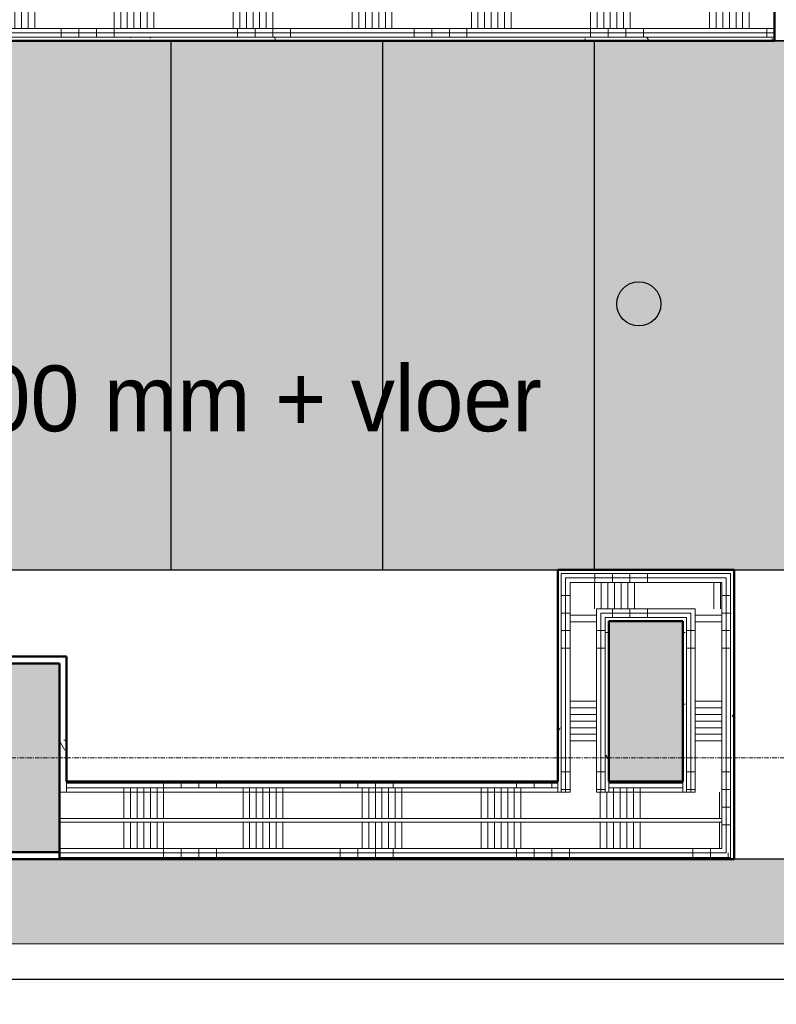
# Model space of a CAD drawing. Header units: millimetres. Extents: x 3625 to 90524, y -20577 to 42628.
# Tile 186 of 256: x 62393 to 64537, y 29630 to 32420. Entities that reach past the tile are written whole.
import ezdxf
from ezdxf.enums import TextEntityAlignment as Align
from ezdxf.xclip import XClip

# ---------------------------------------------------------------- set-up
doc = ezdxf.new("R2010")
doc.units = ezdxf.units.MM
doc.header["$XCLIPFRAME"] = 2
doc.linetypes.add('stramien', pattern=[22.225, 12.7, -3.175, 3.175, -3.175])
for name, color, linetype, lineweight in [('A-ANNO-TEXT', 2, 'Continuous', 18), ('A-CLNG-SUSP', 5, 'Continuous', 25), ('A-FLOR-PATT', 8, 'Continuous', 18), ('A-GENM', 6, 'Continuous', 18), ('A-WALL-PATT', 2, 'Continuous', 50), ('I-WALL', 2, 'Continuous', 25), ('S-COLS', 6, 'Continuous', 18), ('S-GRID', 1, 'Continuous', 18)]:
    doc.layers.add(name, color=color, linetype=linetype, lineweight=lineweight)
doc.layers.add('ATN Houtenlatten plafond moduul 600x1200 mm', color=20, linetype='Continuous')
doc.layers.add('EL6311--', color=3, linetype='Continuous')
doc.styles.add('Frutiger_3', font='txt', dxfattribs={"height": 186.571782})
doc.styles.add('STABICAD-018', font='ISO8.SHX', dxfattribs={"height": 90})
pattern_1 = [(0, (24722.47, 0), (406.4, 101.6), [33.528, -271.272, 33.528, -271.272, -1625.6]), (0, (24722.47, 0), (406.4, 101.6), [-609.6, 33.528, -576.072, 33.528, -271.272, -711.2]), (0, (24722.47, 0), (406.4, 101.6), [-1524, 33.528, -169.672, 33.528, -474.472]), (120, (24874.87, 50.8), (-291.18818, 301.15272), [33.528, -271.272, 33.528, -271.272, -1625.6]), (120, (24874.87, 50.8), (-291.18818, 301.15272), [-609.6, 33.528, -576.072, 33.528, -271.272, -711.2]), (120, (24874.87, 50.8), (-291.18818, 301.15272), [-1524, 33.528, -169.672, 33.528, -474.472]), (240, (24925.67, 254), (-115.21182, -402.75272), [33.528, -271.272, 33.528, -271.272, -1625.6]), (240, (24925.67, 254), (-115.21182, -402.75272), [-609.6, 33.528, -576.072, 33.528, -271.272, -711.2]), (240, (24925.67, 254), (-115.21182, -402.75272), [-1524, 33.528, -169.672, 33.528, -474.472])]
pattern_2 = [(90, (63950.9, 30041.2), (500, -2e-12), []), (90, (63900.9, 30041.2), (500, -2e-12), []), (90, (63850.9, 30041.2), (500, -2e-12), []), (90, (63800.9, 30041.2), (500, -2e-12), [])]
pattern_3 = [(90, (64150.9, 30041.2), (337.5, -1e-12), []), (90, (64132.15, 30041.2), (337.5, -1e-12), []), (90, (64113.4, 30041.2), (337.5, -1e-12), []), (90, (64094.65, 30041.2), (337.5, -1e-12), []), (90, (64075.9, 30041.2), (337.5, -1e-12), []), (90, (64057.15, 30041.2), (337.5, -1e-12), []), (90, (64038.4, 30041.2), (337.5, -1e-12), [])]
pattern_4 = [(270, (61522.4, 30860.7), (-500, 2e-12), []), (270, (61572.4, 30860.7), (-500, 2e-12), []), (270, (61622.4, 30860.7), (-500, 2e-12), []), (270, (61672.4, 30860.7), (-500, 2e-12), [])]
pattern_5 = [(180, (64417.77, 30288.45), (3e-12, 500), []), (180, (64417.77, 30238.45), (3e-12, 500), []), (180, (64417.77, 30188.45), (3e-12, 500), []), (180, (64417.77, 30138.45), (3e-12, 500), [])]
pattern_6 = [(180, (64062.77, 30288.45), (3e-12, 500), []), (180, (64062.77, 30238.45), (3e-12, 500), []), (180, (64062.77, 30188.45), (3e-12, 500), []), (180, (64062.77, 30138.45), (3e-12, 500), [])]
pattern_7 = [(270, (61510.45, 32505.7), (-500, -2e-11), []), (270, (61560.45, 32505.7), (-500, -2e-11), []), (270, (61610.45, 32505.7), (-500, -2e-11), []), (270, (61660.45, 32505.7), (-500, -2e-11), [])]

# ---------------------------------------------------------------- blocks, each defined once
blk = doc.blocks.new('3073_04 constructie_abt_export 08-11-2012_rvt-1-Plotview plafond vierde Verdieping - 1 op 100')
at = {"layer": 'A-FLOR-PATT'}
h = blk.add_hatch(color=254, dxfattribs=at)
h.paths.add_polyline_path([(42916.6, 17595.2), (43516.6, 17595.2), (43516.6, 17603.2), (43076.1, 17603.2), (43076.1, 17598.2), (42956.1, 17598.2), (42956.1, 17603.2), (42916.6, 17603.2)], flags=0)
h.paths.add_polyline_path([(42276.7, 17705.2), (42876.6, 17705.2), (42876.6, 17715.2), (41591.6, 17715.2), (41591.6, 17705.2), (41686.6, 17705.2)], flags=0)
h.paths.add_polyline_path([(42916.6, 19605.2), (43516.6, 19605.2), (43516.6, 21061.2), (42966.6, 21061.2), (42966.6, 20951.2), (43039.6, 20951.2), (43039.6, 20941.2), (42916.6, 20941.2), (42916.6, 19607.9)], flags=0)
h.paths.add_polyline_path([(33086.6, 21051.2), (33096.6, 21051.2), (33096.6, 21053.2), (33086.6, 21053.2)], flags=0)
h.paths.add_polyline_path([(41068.2, 21261.2), (41144, 21261.2), (41144, 21481.2), (41783.6, 21481.2), (41783.6, 21261.2), (43516.6, 21261.2), (43516.6, 22280.8), (43366.6, 22280.8), (43366.6, 23280.8), (43516.6, 23280.8), (43516.6, 23581.2), (42816.6, 23581.2), (42816.6, 23081.2), (42516.6, 23081.2), (42516.6, 23581.2), (42016.6, 23581.2), (42016.6, 23081.2), (41116.6, 23081.2), (41116.6, 23581.2), (40960.8, 23581.2), (40960.8, 21261.2)], flags=0)
h.paths.add_polyline_path([(40820.8, 21261.2), (40820.8, 23581.2), (37816.6, 23581.2), (37816.6, 23261.2), (39816.6, 23261.2), (39816.6, 21261.2)], flags=0)
h.paths.add_polyline_path([(42488.9, 24301.2), (43516.6, 24301.2), (43516.4, 24551.2), (42739.6, 24551.2), (42739.6, 25105.2), (43516.6, 25105.2), (43516.6, 25355.2), (42488.9, 25355.2), (42488.9, 24318.3)], flags=0)
h.paths.add_polyline_path([(32134.8, 24301.2), (32544.6, 24301.2), (32544.6, 25355.2), (32134.8, 25355.2), (32134.8, 25105.2), (32293.6, 25105.2), (32293.6, 24551.2), (32134.8, 24551.2), (32134.8, 24318.3)], flags=0)
h.paths.add_polyline_path([(37493.8, 24301.2), (38044.1, 24301.2), (38044.1, 25355.2), (36988.9, 25355.2), (36988.9, 24301.2), (37166.3, 24301.2)], flags=0)
h.paths.add_polyline_path([(37244.3, 24551.2), (37244.3, 25105.2), (37798.3, 25105.2), (37798.3, 24551.2), (37249.6, 24551.2)], flags=0)
h.paths.add_polyline_path([(37788.3, 24561.2), (37788.3, 25095.2), (37783.6, 25095.2), (37783.6, 24561.2)], flags=0)
h.paths.add_polyline_path([(43516.6, 26233.1), (43516.6, 26251.2), (42505.2, 26251.2), (42505.2, 28871.2), (43516.6, 28871.2), (43516.6, 28901.9), (42488.9, 28901.9), (42488.9, 26233.1), (43485.2, 26233.1)], flags=0)
h.paths.add_polyline_path([(43005.2, 26751.2), (43516.6, 26751.2), (43516.6, 26761.2), (43015.2, 26761.2), (43015.2, 28361.2), (43516.6, 28361.2), (43516.6, 28371.2), (43005.2, 28371.2), (43005.2, 26761.2)], flags=0)
h.paths.add_polyline_path([(43261.1, 29801.2), (43516.6, 29801.2), (43516.4, 30051.2), (42739.6, 30051.2), (42739.6, 30605.2), (43516.6, 30605.2), (43516.6, 30855.2), (42488.8, 30855.2), (42488.8, 29801.2), (43107.8, 29801.2)], flags=0)
h.paths.add_polyline_path([(37442.7, 29801.2), (41710.7, 29801.2), (41710.7, 31078.2), (41293.3, 31078.2), (41293.3, 30041.2), (32134.8, 30041.2), (32134.8, 29801.2), (37249.6, 29801.2)], flags=0)
h.paths.add_polyline_path([(41068.2, 30261.2), (41073.3, 30261.2), (41073.3, 30715.7), (40995.1, 30715.7), (40995.1, 30261.2)], flags=0)
h.paths.add_polyline_path([(39340.3, 30261.2), (39550.3, 30261.2), (39550.3, 30715.7), (39340.3, 30715.7), (39340.3, 30482)], flags=0)
h.paths.add_polyline_path([(33903.6, 30261.2), (33903.6, 30715.7), (33602.6, 30715.7), (33602.6, 30261.2), (33817.3, 30261.2)], flags=0)
h.paths.add_polyline_path([(32134.8, 30595.2), (32229.1, 30595.2), (32229.1, 30715.7), (32134.8, 30714.6), (32134.8, 30687.4)], flags=0)
h.paths.add_polyline_path([(41068.2, 30860.7), (41073.3, 30860.7), (41073.3, 31078.2), (41051.3, 31078.2), (41051.3, 30860.7)], flags=0)
at = {"layer": 'S-COLS', "lineweight": 5}
blk.add_hatch(color=256, dxfattribs=at).paths.add_polyline_path([(37249.6, 30061.2), (37783.6, 30061.2), (37783.6, 30595.2), (37249.6, 30595.2)], flags=0)
at = {"layer": 'S-COLS', "color": 90, "lineweight": 35}
for p, q in [((37249.6, 30595.2), (37783.6, 30595.2)), ((37783.6, 30595.2), (37783.6, 30061.2)), ((37783.6, 30061.2), (37249.6, 30061.2))]:
    blk.add_line(p, q, dxfattribs=at)
blk = doc.blocks.new('E00411')
at = {"color": 0, "linetype": 'Continuous'}
blk.add_circle((0, 0), 1.25, dxfattribs=at)
for points in [[(-2.892, 2.396), (-2.396, 2.892), (-1.237, 1.237)], [(2.396, 2.892), (2.892, 2.396), (1.237, 1.237)], [(-2.396, -2.892), (-2.892, -2.396), (-1.237, -1.237)], [(2.892, -2.396), (2.396, -2.892), (1.237, -1.237)]]:
    blk.add_solid(points, dxfattribs=at)
at = {"color": 0, "linetype": 'Continuous', "style": 'STABICAD-018'}
for tag, p in [('SWITCHCODE', (0, 4.642)), ('ARTICLECODE', (0, 0))]:
    blk.add_attdef(tag, text='', height=1.8, dxfattribs=at).set_placement(p, align=Align.MIDDLE)

msp = doc.modelspace()

# ---------------------------------------------------------------- hatches: boundary and pattern name
at = {"layer": 'A-WALL-PATT', "lineweight": 18}
h = msp.add_hatch(dxfattribs=at)
h.set_pattern_fill('FP_269', color=256, angle=-90, style=0, pattern_type=2)
h.set_pattern_definition([(270, (61310.45, 32505.7), (-337.5, -3e-12), []), (270, (61329.2, 32505.7), (-337.5, -3e-12), []), (270, (61347.95, 32505.7), (-337.5, -3e-12), []), (270, (61366.7, 32505.7), (-337.5, -3e-12), []), (270, (61385.45, 32505.7), (-337.5, -3e-12), []), (270, (61404.2, 32505.7), (-337.5, -3e-12), []), (270, (61422.95, 32505.7), (-337.5, -3e-12), [])])
h.paths.add_polyline_path([(58122.3, 32395.7), (64532.4, 32395.7), (64532.4, 32470.7), (58122.3, 32470.7)], flags=0)
h = msp.add_hatch(dxfattribs=at)
h.set_pattern_fill('FP_268', color=256, angle=-90, style=0, pattern_type=2)
h.set_pattern_definition(pattern_7)
h.paths.add_polyline_path([(58122.3, 32383.2), (64532.4, 32383.2), (64532.4, 32395.7), (58122.3, 32395.7)], flags=0)
h = msp.add_hatch(dxfattribs=at)
h.set_pattern_fill('FP_268', color=256, angle=-90, style=0, pattern_type=2)
h.set_pattern_definition(pattern_7)
h.paths.add_polyline_path([(58122.3, 32370.7), (64532.4, 32370.7), (64532.4, 32383.2), (58122.3, 32383.2)], flags=0)
h = msp.add_hatch(dxfattribs=at)
h.set_pattern_fill('FP_10', color=256, style=0, pattern_type=2)
h.set_pattern_definition(pattern_1)
h.paths.add_polyline_path([(58122.3, 32360.7), (64532.4, 32360.7), (64532.4, 32370.7), (58122.3, 32370.7)], flags=0)
h = msp.add_hatch(dxfattribs=at)
h.set_pattern_fill('FP_10', color=256, style=0, pattern_type=2)
h.set_pattern_definition(pattern_1)
h.paths.add_polyline_path([(65618.1, 30850.7), (65795.7, 30850.7), (65795.7, 30860.7), (65618.1, 30860.7)], flags=0)
h.paths.add_polyline_path([(64407.8, 30850.7), (64417.8, 30850.7), (64417.8, 30860.7), (63917.8, 30860.7), (63917.8, 30850.7), (64280.1, 30850.7)], flags=0)
h.paths.add_polyline_path([(58250.1, 30850.7), (58701.1, 30850.7), (58701.1, 30860.7), (58250.1, 30860.7)], flags=0)
h.paths.add_polyline_path([(56819.1, 30850.7), (57026.1, 30850.7), (57026.1, 30860.7), (56819.1, 30860.7)], flags=0)
h = msp.add_hatch(dxfattribs=at)
h.set_pattern_fill('FP_250', color=256, angle=-90, style=0, pattern_type=2)
h.set_pattern_definition(pattern_4)
h.paths.add_polyline_path([(65800.7, 30838.2), (65800.7, 30850.7), (65618.1, 30850.7), (65618.1, 30838.2), (65795.7, 30838.2)], flags=0)
h.paths.add_polyline_path([(64395.3, 30838.2), (64407.8, 30838.2), (64407.8, 30850.7), (63927.8, 30850.7), (63927.8, 30838.2), (64280.1, 30838.2)], flags=0)
h.paths.add_polyline_path([(58539.7, 30838.2), (58701.1, 30838.2), (58701.1, 30850.7), (58250.1, 30850.7), (58250.1, 30838.2)], flags=0)
h.paths.add_polyline_path([(56849.1, 30838.2), (57026.1, 30838.2), (57026.1, 30850.7), (56819.1, 30850.7), (56819.1, 30838.2)], flags=0)
h = msp.add_hatch(dxfattribs=at)
h.set_pattern_fill('FP_250', color=256, angle=-90, style=0, pattern_type=2)
h.set_pattern_definition(pattern_4)
h.paths.add_polyline_path([(65795.7, 30825.7), (65813.2, 30825.7), (65813.2, 30838.2), (65618.1, 30838.2), (65618.1, 30825.7), (65790.7, 30825.7)], flags=0)
h.paths.add_polyline_path([(64382.8, 30825.7), (64395.3, 30825.7), (64395.3, 30838.2), (63940.3, 30838.2), (63940.3, 30825.7), (64280.1, 30825.7)], flags=0)
h.paths.add_polyline_path([(58539.7, 30825.7), (58701.1, 30825.7), (58701.1, 30838.2), (58250.1, 30838.2), (58250.1, 30825.7)], flags=0)
h.paths.add_polyline_path([(57013.6, 30825.7), (57013.6, 30838.2), (56819.1, 30838.2), (56819.1, 30825.7), (57001.6, 30825.7)], flags=0)
h = msp.add_hatch(dxfattribs=at)
h.set_pattern_fill('FP_10', color=256, style=0, pattern_type=2)
h.set_pattern_definition(pattern_1)
h.paths.add_polyline_path([(63917.8, 30231.2), (63927.8, 30231.2), (63927.8, 30850.7), (63917.8, 30850.7), (63917.8, 30243.7)], flags=0)
h = msp.add_hatch(dxfattribs=at)
h.set_pattern_fill('FP_261', color=256, angle=90, style=0, pattern_type=2)
h.set_pattern_definition(pattern_6)
h.paths.add_polyline_path([(63940.3, 30231.2), (63940.3, 30838.2), (63927.8, 30838.2), (63927.8, 30231.2)], flags=0)
h = msp.add_hatch(dxfattribs=at)
h.set_pattern_fill('FP_255', color=256, angle=90, style=0, pattern_type=2)
h.set_pattern_definition(pattern_5)
h.paths.add_polyline_path([(64395.3, 30058.7), (64407.8, 30058.7), (64407.8, 30838.2), (64395.3, 30838.2), (64395.3, 30071.1)], flags=0)
h = msp.add_hatch(dxfattribs=at)
h.set_pattern_fill('FP_10', color=256, style=0, pattern_type=2)
h.set_pattern_definition(pattern_1)
h.paths.add_polyline_path([(64417.8, 30046.2), (64417.8, 30850.7), (64407.8, 30850.7), (64407.8, 30046.2)], flags=0)
h = msp.add_hatch(dxfattribs=at)
h.set_pattern_fill('FP_251', color=256, angle=-90, style=0, pattern_type=2)
h.set_pattern_definition([(270, (61322.4, 30860.7), (-337.5, 1e-12), []), (270, (61341.15, 30860.7), (-337.5, 1e-12), []), (270, (61359.9, 30860.7), (-337.5, 1e-12), []), (270, (61378.65, 30860.7), (-337.5, 1e-12), []), (270, (61397.4, 30860.7), (-337.5, 1e-12), []), (270, (61416.15, 30860.7), (-337.5, 1e-12), []), (270, (61434.9, 30860.7), (-337.5, 1e-12), [])])
h.paths.add_polyline_path([(65790.7, 30750.7), (65825.7, 30750.7), (65825.7, 30825.7), (65618.1, 30825.7), (65618.1, 30750.7), (65717.6, 30750.7)], flags=0)
h.paths.add_polyline_path([(63952.8, 30750.7), (64382.8, 30750.7), (64382.8, 30825.7), (63952.8, 30825.7)], flags=0)
h.paths.add_polyline_path([(58539.7, 30750.7), (58701.1, 30750.7), (58701.1, 30825.7), (58250.1, 30825.7), (58250.1, 30750.7), (58325.1, 30750.7)], flags=0)
h.paths.add_polyline_path([(56819.1, 30750.7), (57001.6, 30750.7), (57001.6, 30825.7), (56819.1, 30825.7)], flags=0)
h = msp.add_hatch(dxfattribs=at)
h.set_pattern_fill('FP_261', color=256, angle=90, style=0, pattern_type=2)
h.set_pattern_definition(pattern_6)
h.paths.add_polyline_path([(63940.3, 30231.2), (63952.8, 30231.2), (63952.8, 30825.7), (63940.3, 30825.7), (63940.3, 30261.2)], flags=0)
h = msp.add_hatch(dxfattribs=at)
h.set_pattern_fill('FP_255', color=256, angle=90, style=0, pattern_type=2)
h.set_pattern_definition(pattern_5)
h.paths.add_polyline_path([(64395.3, 30071.2), (64395.3, 30825.7), (64382.8, 30825.7), (64382.8, 30071.2)], flags=0)
h = msp.add_hatch(dxfattribs=at)
h.set_pattern_fill('FP_250', color=256, angle=-90, style=0, pattern_type=2)
h.set_pattern_definition(pattern_4)
h.paths.add_polyline_path([(65800.7, 30738.2), (65813.2, 30738.2), (65813.2, 30750.7), (65717.6, 30750.7), (65717.6, 30738.2), (65795.7, 30738.2)], flags=0)
h.paths.add_polyline_path([(65618.1, 30738.2), (65642.6, 30738.2), (65642.6, 30750.7), (65618.1, 30750.7)], flags=0)
h.paths.add_polyline_path([(64295.3, 30738.2), (64307.8, 30738.2), (64307.8, 30750.7), (64027.8, 30750.7), (64027.8, 30738.2), (64280.1, 30738.2)], flags=0)
h.paths.add_polyline_path([(58539.7, 30738.2), (58626.1, 30738.2), (58626.1, 30750.7), (58325.1, 30750.7), (58325.1, 30738.2)], flags=0)
h.paths.add_polyline_path([(56849.1, 30738.2), (56951.6, 30738.2), (56951.6, 30750.7), (56819.1, 30750.7), (56819.1, 30738.2)], flags=0)
h = msp.add_hatch(dxfattribs=at)
h.set_pattern_fill('FP_250', color=256, angle=-90, style=0, pattern_type=2)
h.set_pattern_definition(pattern_4)
h.paths.add_polyline_path([(65800.7, 30725.7), (65800.7, 30738.2), (65717.6, 30738.2), (65717.6, 30725.7), (65795.7, 30725.7)], flags=0)
h.paths.add_polyline_path([(65618.1, 30725.7), (65642.6, 30725.7), (65642.6, 30738.2), (65618.1, 30738.2)], flags=0)
h.paths.add_polyline_path([(64040.3, 30725.7), (64295.3, 30725.7), (64295.3, 30738.2), (64040.3, 30738.2)], flags=0)
h.paths.add_polyline_path([(58325.1, 30725.7), (58626.1, 30725.7), (58626.1, 30738.2), (58325.1, 30738.2)], flags=0)
h.paths.add_polyline_path([(56951.6, 30725.7), (56951.6, 30738.2), (56819.1, 30738.2), (56819.1, 30725.7), (56849.1, 30725.7)], flags=0)
h = msp.add_hatch(dxfattribs=at)
h.set_pattern_fill('FP_262', color=256, angle=90, style=0, pattern_type=2)
h.set_pattern_definition([(180, (64062.77, 30488.45), (2e-12, 337.5), []), (180, (64062.77, 30469.7), (2e-12, 337.5), []), (180, (64062.77, 30450.95), (2e-12, 337.5), []), (180, (64062.77, 30432.2), (2e-12, 337.5), []), (180, (64062.77, 30413.45), (2e-12, 337.5), []), (180, (64062.77, 30394.7), (2e-12, 337.5), []), (180, (64062.77, 30375.95), (2e-12, 337.5), [])])
h.paths.add_polyline_path([(64027.8, 30231.2), (64027.8, 30750.7), (63952.8, 30750.7), (63952.8, 30231.2), (63977.9, 30231.2)], flags=0)
h = msp.add_hatch(dxfattribs=at)
h.set_pattern_fill('FP_261', color=256, angle=90, style=0, pattern_type=2)
h.set_pattern_definition(pattern_6)
h.paths.add_polyline_path([(64027.8, 30231.2), (64040.3, 30231.2), (64040.3, 30738.2), (64027.8, 30738.2), (64027.8, 30261.2)], flags=0)
h = msp.add_hatch(dxfattribs=at)
h.set_pattern_fill('FP_255', color=256, angle=90, style=0, pattern_type=2)
h.set_pattern_definition(pattern_5)
h.paths.add_polyline_path([(64295.3, 30231.2), (64307.8, 30231.2), (64307.8, 30738.2), (64295.3, 30738.2), (64295.3, 30261.2)], flags=0)
h = msp.add_hatch(dxfattribs=at)
h.set_pattern_fill('FP_256', color=256, angle=90, style=0, pattern_type=2)
h.set_pattern_definition([(180, (64417.77, 30488.45), (2e-12, 337.5), []), (180, (64417.77, 30469.7), (2e-12, 337.5), []), (180, (64417.77, 30450.95), (2e-12, 337.5), []), (180, (64417.77, 30432.2), (2e-12, 337.5), []), (180, (64417.77, 30413.45), (2e-12, 337.5), []), (180, (64417.77, 30394.7), (2e-12, 337.5), []), (180, (64417.77, 30375.95), (2e-12, 337.5), [])])
h.paths.add_polyline_path([(64307.8, 30231.2), (64382.8, 30231.2), (64382.8, 30750.7), (64307.8, 30750.7), (64307.8, 30261.2)], flags=0)
h = msp.add_hatch(dxfattribs=at)
h.set_pattern_fill('FP_10', color=256, style=0, pattern_type=2)
h.set_pattern_definition(pattern_1)
h.paths.add_polyline_path([(65630.6, 30715.7), (65642.6, 30715.7), (65642.6, 30725.7), (65618.1, 30725.7), (65618.1, 30715.7)], flags=0)
h.paths.add_polyline_path([(65795.7, 30715.7), (65795.7, 30725.7), (65717.6, 30725.7), (65717.6, 30715.7), (65790.7, 30715.7)], flags=0)
h.paths.add_polyline_path([(64282.8, 30715.7), (64282.8, 30725.7), (64052.8, 30725.7), (64052.8, 30715.7), (64280.1, 30715.7)], flags=0)
h.paths.add_polyline_path([(58325.1, 30715.7), (58626.1, 30715.7), (58626.1, 30725.7), (58325.1, 30725.7)], flags=0)
h.paths.add_polyline_path([(56831.6, 30715.7), (56951.6, 30715.7), (56951.6, 30725.7), (56819.1, 30725.7), (56819.1, 30715.7)], flags=0)
h = msp.add_hatch(dxfattribs=at)
h.set_pattern_fill('FP_261', color=256, angle=90, style=0, pattern_type=2)
h.set_pattern_definition(pattern_6)
h.paths.add_polyline_path([(64052.8, 30231.2), (64052.8, 30725.7), (64040.3, 30725.7), (64040.3, 30231.2)], flags=0)
h = msp.add_hatch(dxfattribs=at)
h.set_pattern_fill('FP_10', color=256, style=0, pattern_type=2)
h.set_pattern_definition(pattern_1)
h.paths.add_polyline_path([(64052.8, 30231.2), (64062.8, 30231.2), (64062.8, 30715.7), (64052.8, 30715.7), (64052.8, 30261.2)], flags=0)
h = msp.add_hatch(dxfattribs=at)
h.set_pattern_fill('FP_10', color=256, style=0, pattern_type=2)
h.set_pattern_definition(pattern_1)
h.paths.add_polyline_path([(64272.8, 30231.2), (64282.8, 30231.2), (64282.8, 30715.7), (64272.8, 30715.7), (64272.8, 30243.7)], flags=0)
h = msp.add_hatch(dxfattribs=at)
h.set_pattern_fill('FP_255', color=256, angle=90, style=0, pattern_type=2)
h.set_pattern_definition(pattern_5)
h.paths.add_polyline_path([(64282.8, 30231.2), (64295.3, 30231.2), (64295.3, 30725.7), (64282.8, 30725.7), (64282.8, 30261.2)], flags=0)
h = msp.add_hatch(dxfattribs=at)
h.set_pattern_fill('FP_10', color=256, style=0, pattern_type=2)
h.set_pattern_definition(pattern_1)
h.paths.add_polyline_path([(62506.1, 30231.2), (62526.1, 30231.2), (62526.1, 30615.2), (62506.1, 30615.2), (62506.1, 30261.2)], flags=0)
h = msp.add_hatch(dxfattribs=at)
h.set_pattern_fill('FP_10', color=256, style=0, pattern_type=2)
h.set_pattern_definition(pattern_1)
h.paths.add_polyline_path([(65795.7, 30256.2), (65795.7, 30261.2), (65717.6, 30261.2), (65717.6, 30256.2), (65790.7, 30256.2)], flags=0)
h.paths.add_polyline_path([(64272.8, 30256.2), (64272.8, 30261.2), (64062.8, 30261.2), (64062.8, 30256.2)], flags=0)
h.paths.add_polyline_path([(63373.7, 30256.2), (63917.8, 30256.2), (63917.8, 30261.2), (62526.1, 30261.2), (62526.1, 30256.2)], flags=0)
h = msp.add_hatch(dxfattribs=at)
h.set_pattern_fill('FP_246', color=256, angle=270, style=0, pattern_type=2)
h.set_pattern_definition(pattern_2)
h.paths.add_polyline_path([(65795.7, 30243.7), (65795.7, 30256.2), (65717.6, 30256.2), (65717.6, 30243.7), (65790.7, 30243.7)], flags=0)
h.paths.add_polyline_path([(64272.8, 30243.7), (64272.8, 30256.2), (64062.8, 30256.2), (64062.8, 30243.7)], flags=0)
h.paths.add_polyline_path([(63917.8, 30243.7), (63917.8, 30256.2), (62526.1, 30256.2), (62526.1, 30243.7), (63373.7, 30243.7)], flags=0)
h = msp.add_hatch(dxfattribs=at)
h.set_pattern_fill('FP_247', color=256, angle=270, style=0, pattern_type=2)
h.set_pattern_definition(pattern_3)
h.paths.add_polyline_path([(65790.7, 30156.2), (65825.7, 30156.2), (65825.7, 30231.2), (65642.6, 30231.2), (65642.6, 30156.2)], flags=0)
h.paths.add_polyline_path([(64382.8, 30156.2), (64382.8, 30231.2), (62506.1, 30231.2), (62506.1, 30156.2), (64280.1, 30156.2)], flags=0)
h = msp.add_hatch(dxfattribs=at)
h.set_pattern_fill('FP_247', color=256, angle=270, style=0, pattern_type=2)
h.set_pattern_definition(pattern_3)
h.paths.add_polyline_path([(65795.7, 30231.2), (65795.7, 30243.7), (65717.6, 30243.7), (65717.6, 30231.2), (65790.7, 30231.2)], flags=0)
h.paths.add_polyline_path([(63373.7, 30231.2), (63917.8, 30231.2), (63917.8, 30243.7), (62526.1, 30243.7), (62526.1, 30231.2)], flags=0)
h.paths.add_polyline_path([(64062.8, 30231.2), (64272.8, 30231.2), (64272.8, 30243.7), (64062.8, 30243.7)], flags=0)
h = msp.add_hatch(dxfattribs=at)
h.set_pattern_fill('FP_247', color=256, angle=270, style=0, pattern_type=2)
h.set_pattern_definition(pattern_3)
h.paths.add_polyline_path([(65642.6, 30071.2), (65825.7, 30071.2), (65825.7, 30146.2), (65642.6, 30146.2)], flags=0)
h.paths.add_polyline_path([(64382.8, 30071.2), (64382.8, 30146.2), (62506.1, 30146.2), (62506.1, 30071.2), (64280.1, 30071.2)], flags=0)
h = msp.add_hatch(dxfattribs=at)
h.set_pattern_fill('FP_10', color=256, style=0, pattern_type=2)
h.set_pattern_definition(pattern_1)
h.paths.add_polyline_path([(62506.1, 30041.2), (62506.1, 30061.2), (61972.1, 30061.2), (61972.1, 30041.2), (62165.2, 30041.2)], flags=0)
h = msp.add_hatch(dxfattribs=at)
h.set_pattern_fill('FP_246', color=256, angle=270, style=0, pattern_type=2)
h.set_pattern_definition(pattern_2)
h.paths.add_polyline_path([(65790.7, 30058.7), (65813.2, 30058.7), (65813.2, 30071.2), (65642.6, 30071.1), (65642.6, 30058.7)], flags=0)
h.paths.add_polyline_path([(64395.3, 30058.7), (64395.3, 30071.2), (62506.1, 30071.2), (62506.1, 30058.7), (63373.7, 30058.7)], flags=0)
h = msp.add_hatch(dxfattribs=at)
h.set_pattern_fill('FP_246', color=256, angle=270, style=0, pattern_type=2)
h.set_pattern_definition(pattern_2)
h.paths.add_polyline_path([(65800.7, 30046.2), (65800.7, 30058.7), (65642.6, 30058.7), (65642.6, 30046.2), (65795.7, 30046.2)], flags=0)
h.paths.add_polyline_path([(64407.8, 30046.2), (64407.8, 30058.7), (62506.1, 30058.7), (62506.1, 30046.2), (63373.7, 30046.2)], flags=0)
h = msp.add_hatch(dxfattribs=at)
h.set_pattern_fill('FP_10', color=256, style=0, pattern_type=2)
h.set_pattern_definition(pattern_1)
h.paths.add_polyline_path([(65790.7, 30041.2), (65795.7, 30041.2), (65795.7, 30046.2), (65642.6, 30046.2), (65642.6, 30041.2)], flags=0)
h.paths.add_polyline_path([(64417.8, 30041.2), (64417.8, 30046.2), (62506.1, 30046.2), (62506.1, 30041.2), (63373.7, 30041.2)], flags=0)
at = {"layer": 'ATN Houtenlatten plafond moduul 600x1200 mm'}
h = msp.add_hatch(dxfattribs=at)
h.set_pattern_fill('ANSI36', color=253, scale=20, angle=45)
h.set_pattern_definition([(90, (-2720.04, -4e-11), (-63.5, 111.125), [158.75, -31.75, 0, -31.75])])
h.paths.add_polyline_path([(65773.8, 30860.7), (65773.8, 32360.7), (56827.1, 32360.7), (56827.1, 30860.7)])

# ---------------------------------------------------------------- linework, layer by layer
at = {"layer": 'A-CLNG-SUSP'}
for p, q in [((58725.6, 30860.7), (63917.8, 30860.7)), ((64417.8, 30860.7), (65618.1, 30860.7)), ((65618.1, 30041.2), (64417.8, 30041.2)), ((56109.9, 29701.2), (66534.3, 29701.2))]:
    msp.add_line(p, q, dxfattribs=at)
at = {"layer": 'A-GENM'}
for p, q in [((56109.9, 29801.2), (66533.2, 29801.2)), ((66534.3, 29701.2), (56109.9, 29701.2))]:
    msp.add_line(p, q, dxfattribs=at)
at = {"layer": 'ATN Houtenlatten plafond moduul 600x1200 mm'}
for p, q in [((62821.1, 32360.7), (62821.1, 30860.7)), ((63421.1, 32360.7), (63421.1, 30860.7)), ((64021.1, 32360.7), (64021.1, 30860.7))]:
    msp.add_line(p, q, dxfattribs=at)
msp.add_lwpolyline([(65773.8, 30860.7), (65773.8, 32360.7), (56827.1, 32360.7), (56827.1, 30860.7), (65773.8, 30860.7)], dxfattribs=at)
at = {"layer": 'I-WALL', "lineweight": 50}
for p, q in [((64532.4, 34224.5), (64532.4, 32360.7)), ((64532.4, 32360.7), (58122.3, 32360.7)), ((63917.8, 30860.7), (64417.8, 30860.7)), ((63917.8, 30261.2), (63917.8, 30860.7)), ((64417.8, 30860.7), (64417.8, 30041.2)), ((64272.8, 30715.7), (64062.8, 30715.7)), ((64062.8, 30715.7), (64062.8, 30261.2)), ((64272.8, 30261.2), (64272.8, 30715.7)), ((61952.1, 30615.2), (62526.1, 30615.2)), ((62526.1, 30615.2), (62526.1, 30261.2)), ((62506.1, 30595.2), (61972.1, 30595.2)), ((62506.1, 30041.2), (62506.1, 30595.2)), ((62526.1, 30261.2), (63917.8, 30261.2)), ((64062.8, 30261.2), (64272.8, 30261.2)), ((61972.1, 30061.2), (62506.1, 30061.2)), ((62506.1, 30061.2), (62506.1, 30041.2)), ((64417.8, 30041.2), (58225.6, 30041.2))]:
    msp.add_line(p, q, dxfattribs=at)
at = {"layer": 'I-WALL', "lineweight": 18}
for p, q in [((64532.4, 32395.7), (58122.3, 32395.7)), ((64532.4, 32383.2), (58122.3, 32383.2)), ((64532.4, 32370.7), (58122.3, 32370.7)), ((63927.8, 30850.7), (64407.8, 30850.7)), ((63927.8, 30850.7), (63927.8, 30231.2)), ((63940.3, 30838.2), (64395.3, 30838.2)), ((63940.3, 30838.2), (63940.3, 30231.2)), ((64395.3, 30838.2), (64395.3, 30058.7)), ((64407.8, 30850.7), (64407.8, 30046.2)), ((63952.8, 30825.7), (64382.8, 30825.7)), ((63952.8, 30825.7), (63952.8, 30231.2)), ((64382.8, 30825.7), (64382.8, 30071.2)), ((64027.8, 30750.7), (64307.8, 30750.7)), ((64027.8, 30750.7), (64027.8, 30231.2)), ((64040.3, 30738.2), (64295.3, 30738.2)), ((64040.3, 30738.2), (64040.3, 30231.2)), ((64295.3, 30738.2), (64295.3, 30231.2)), ((64307.8, 30750.7), (64307.8, 30231.2)), ((64052.8, 30725.7), (64282.8, 30725.7)), ((64052.8, 30725.7), (64052.8, 30231.2)), ((64282.8, 30725.7), (64282.8, 30231.2)), ((62526.1, 30261.2), (62526.1, 30231.2)), ((63917.8, 30256.2), (62526.1, 30256.2)), ((63917.8, 30261.2), (63917.8, 30231.2)), ((64062.8, 30261.2), (64062.8, 30231.2)), ((64272.8, 30256.2), (64062.8, 30256.2)), ((64272.8, 30231.2), (64272.8, 30261.2)), ((62506.1, 30231.2), (62526.1, 30231.2)), ((63917.8, 30243.7), (62526.1, 30243.7)), ((62526.1, 30231.2), (63952.8, 30231.2)), ((64027.8, 30231.2), (64307.8, 30231.2)), ((64272.8, 30243.7), (64062.8, 30243.7)), ((64382.8, 30156.2), (62506.1, 30156.2)), ((64382.8, 30146.2), (62506.1, 30146.2)), ((64382.8, 30071.2), (62506.1, 30071.2)), ((64395.3, 30058.7), (62506.1, 30058.7)), ((64407.8, 30046.2), (62506.1, 30046.2))]:
    msp.add_line(p, q, dxfattribs=at)
at = {"layer": 'I-WALL'}
msp.add_line((64532.4, 32360.7), (65616.4, 32360.7), dxfattribs=at)
at = {"layer": 'S-GRID', "linetype": 'stramien'}
msp.add_line((23498.5, 30328.2), (89501.6, 30328.2), dxfattribs=at)

# ---------------------------------------------------------------- block references
at = {"color": 250, "lineweight": 5}
msp.add_blockref('3073_04 constructie_abt_export 08-11-2012_rvt-1-Plotview plafond vierde Verdieping - 1 op 100', (24722.5, 0), dxfattribs=at)
at = {"layer": 'EL6311--', "linetype": 'Continuous'}
ref = msp.add_blockref('E00411', (64147.8, 31614.8), dxfattribs=dict(at, xscale=50, yscale=50))
XClip(ref).set_block_clipping_path([(-559.5642208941, -365.6934634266), (229.5997598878, 97.886944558)])

# ---------------------------------------------------------------- texts
at = {"layer": 'A-ANNO-TEXT', "color": 7, "insert": (60939.8, 31440.4), "char_height": 186.572, "width": 3816, "attachment_point": 1, "line_spacing_factor": 1.017696, "style": 'Frutiger_3'}
msp.add_mtext('leemstuc 2400 mm + vloer', dxfattribs=at)

doc.saveas('drawing.dxf')
